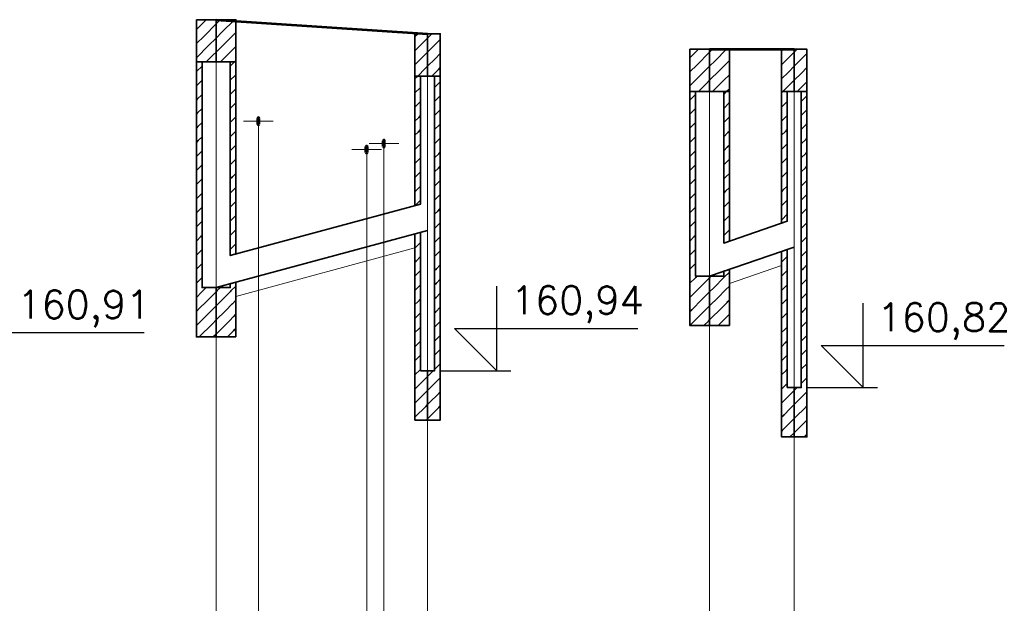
# Model space of a CAD drawing. Header units: millimetres. Extents: x 7.8 to 19, y -49.2 to -24.4.
# Tile 19 of 30: x 9.3027 to 9.3725, y -24.5526 to -24.5112. Entities that reach past the tile are written whole.
import ezdxf

# ---------------------------------------------------------------- set-up
doc = ezdxf.new("R2010")
doc.units = ezdxf.units.MM
doc.linetypes.add('DASHED', pattern=[0.75, 0.5, -0.25])
doc.layers.get('0').update_dxf_attribs({"lineweight": 13})
for name, color, linetype, lineweight in [('CIENKA', 7, 'Continuous', 15), ('CIENKA2', 1, 'Continuous', 25), ('CIENKA_PRZERYWANA', 7, 'DASHED', 15), ('GRUBA', 3, 'Continuous', 53), ('SREDNIA', 2, 'Continuous', 35)]:
    doc.layers.add(name, color=color, linetype=linetype, lineweight=lineweight)
doc.styles.add('romans', font='romans.shx')

# ---------------------------------------------------------------- blocks, each defined once
blk = doc.blocks.new('*X2676')
at = {"layer": 'SREDNIA', "color": 2, "linetype": 'Continuous', "ltscale": 0.01}
for p, q in [((1.5433, 0.1343), (1.542823, 0.133823)), ((1.542823, 0.133823), (1.5426, 0.1336)), ((1.544, 0.134), (1.543141, 0.133141)), ((1.543141, 0.133141), (1.5426, 0.1326)), ((1.544, 0.133), (1.543459, 0.132459)), ((1.543459, 0.132459), (1.5426, 0.1316)), ((1.544, 0.132), (1.543777, 0.131777)), ((1.543777, 0.131777), (1.5433, 0.1313))]:
    blk.add_line(p, q, dxfattribs=at)
blk = doc.blocks.new('*X2677')
at = {"layer": 'SREDNIA', "color": 2, "linetype": 'Continuous', "ltscale": 0.01}
for p, q in [((1.544095, 0.134095), (1.544, 0.134)), ((1.5443, 0.1343), (1.544095, 0.134095)), ((1.5453, 0.1343), (1.544414, 0.133414)), ((1.544414, 0.133414), (1.544, 0.133)), ((1.5454, 0.1334), (1.544732, 0.132732)), ((1.544732, 0.132732), (1.544, 0.132)), ((1.54505, 0.13205), (1.5443, 0.1313)), ((1.5454, 0.1324), (1.54505, 0.13205)), ((1.545368, 0.131368), (1.5453, 0.1313)), ((1.5454, 0.1314), (1.545368, 0.131368))]:
    blk.add_line(p, q, dxfattribs=at)
blk = doc.blocks.new('*X2678')
at = {"layer": 'SREDNIA', "color": 2, "linetype": 'Continuous', "ltscale": 0.01}
for p, q in [((1.558146, 0.133146), (1.5581, 0.1331)), ((1.5583, 0.1333), (1.558146, 0.133146)), ((1.559, 0.133), (1.558377, 0.132377)), ((1.558377, 0.132377), (1.5581, 0.1321)), ((1.559, 0.132), (1.558608, 0.131608)), ((1.558608, 0.131608), (1.5581, 0.1311)), ((1.558838, 0.130838), (1.5583, 0.1303)), ((1.559, 0.131), (1.558838, 0.130838))]:
    blk.add_line(p, q, dxfattribs=at)
blk = doc.blocks.new('*X2679')
at = {"layer": 'SREDNIA', "color": 2, "linetype": 'Continuous', "ltscale": 0.01}
for p, q in [((1.559069, 0.133069), (1.559, 0.133)), ((1.5593, 0.1333), (1.559069, 0.133069)), ((1.5599, 0.1329), (1.5593, 0.1323)), ((1.5593, 0.1323), (1.559, 0.132)), ((1.559531, 0.131531), (1.559, 0.131)), ((1.5599, 0.1319), (1.559531, 0.131531)), ((1.559762, 0.130762), (1.5593, 0.1303)), ((1.5599, 0.1309), (1.559762, 0.130762))]:
    blk.add_line(p, q, dxfattribs=at)
blk = doc.blocks.new('*X2680')
at = {"layer": 'SREDNIA', "color": 2, "linetype": 'Continuous', "ltscale": 0.01}
for p, q in [((1.5782, 0.1322), (1.577791, 0.131791)), ((1.579, 0.132), (1.578109, 0.131109)), ((1.577791, 0.131791), (1.5776, 0.1316)), ((1.578109, 0.131109), (1.5776, 0.1306)), ((1.579, 0.131), (1.578427, 0.130427)), ((1.578427, 0.130427), (1.5776, 0.1296)), ((1.579, 0.13), (1.578745, 0.129745)), ((1.578745, 0.129745), (1.5782, 0.1292))]:
    blk.add_line(p, q, dxfattribs=at)
blk = doc.blocks.new('*X2681')
at = {"layer": 'SREDNIA', "color": 2, "linetype": 'Continuous', "ltscale": 0.01}
for p, q in [((1.579064, 0.132064), (1.579, 0.132)), ((1.5792, 0.1322), (1.579064, 0.132064)), ((1.5802, 0.1322), (1.579382, 0.131382)), ((1.579382, 0.131382), (1.579, 0.131)), ((1.5804, 0.1314), (1.5797, 0.1307)), ((1.5797, 0.1307), (1.579, 0.13)), ((1.580018, 0.130018), (1.5792, 0.1292)), ((1.5804, 0.1304), (1.580018, 0.130018)), ((1.580336, 0.129336), (1.5802, 0.1292)), ((1.5804, 0.1294), (1.580336, 0.129336))]:
    blk.add_line(p, q, dxfattribs=at)
blk = doc.blocks.new('*X2682')
at = {"layer": 'SREDNIA', "color": 2, "linetype": 'Continuous', "ltscale": 0.01}
for p, q in [((1.584123, 0.132123), (1.5841, 0.1321)), ((1.5842, 0.1322), (1.584123, 0.132123)), ((1.585, 0.132), (1.584354, 0.131354)), ((1.584354, 0.131354), (1.5841, 0.1311)), ((1.584585, 0.130585), (1.5841, 0.1301)), ((1.585, 0.131), (1.584585, 0.130585)), ((1.585, 0.13), (1.584815, 0.129815)), ((1.584815, 0.129815), (1.5842, 0.1292))]:
    blk.add_line(p, q, dxfattribs=at)
blk = doc.blocks.new('*X2683')
at = {"layer": 'SREDNIA', "color": 2, "linetype": 'Continuous', "ltscale": 0.01}
for p, q in [((1.585046, 0.132046), (1.585, 0.132)), ((1.5852, 0.1322), (1.585046, 0.132046)), ((1.5859, 0.1319), (1.585277, 0.131277)), ((1.585277, 0.131277), (1.585, 0.131)), ((1.5859, 0.1309), (1.585508, 0.130508)), ((1.585508, 0.130508), (1.585, 0.13)), ((1.5859, 0.1299), (1.585738, 0.129738)), ((1.585738, 0.129738), (1.5852, 0.1292))]:
    blk.add_line(p, q, dxfattribs=at)
blk = doc.blocks.new('*X2800')
at = {"layer": 'SREDNIA', "color": 2, "linetype": 'Continuous', "ltscale": 0.01}
for p, q in [((1.5426, 0.1306), (1.542617, 0.130617)), ((1.542617, 0.130617), (1.543, 0.131)), ((1.542641, 0.129641), (1.543, 0.13)), ((1.5426, 0.1296), (1.542641, 0.129641)), ((1.5426, 0.1286), (1.542666, 0.128666)), ((1.542666, 0.128666), (1.543, 0.129)), ((1.54269, 0.12769), (1.543, 0.128)), ((1.5426, 0.1276), (1.54269, 0.12769)), ((1.5426, 0.1266), (1.542715, 0.126715)), ((1.542715, 0.126715), (1.543, 0.127)), ((1.5426, 0.1256), (1.542739, 0.125739)), ((1.542739, 0.125739), (1.543, 0.126)), ((1.542763, 0.124763), (1.543, 0.125)), ((1.5426, 0.1246), (1.542763, 0.124763)), ((1.5426, 0.1236), (1.542788, 0.123788)), ((1.542788, 0.123788), (1.543, 0.124)), ((1.542812, 0.122812), (1.543, 0.123)), ((1.5426, 0.1226), (1.542812, 0.122812)), ((1.5426, 0.1216), (1.542837, 0.121837)), ((1.542837, 0.121837), (1.543, 0.122)), ((1.5426, 0.1206), (1.542861, 0.120861)), ((1.542861, 0.120861), (1.543, 0.121)), ((1.5426, 0.1196), (1.542885, 0.119885)), ((1.542885, 0.119885), (1.543, 0.12)), ((1.5426, 0.1186), (1.54291, 0.11891)), ((1.54291, 0.11891), (1.543, 0.119)), ((1.5426, 0.1176), (1.542934, 0.117934)), ((1.542934, 0.117934), (1.543, 0.118)), ((1.5426, 0.1166), (1.542959, 0.116959)), ((1.542959, 0.116959), (1.543, 0.117)), ((1.5426, 0.1156), (1.542983, 0.115983)), ((1.542983, 0.115983), (1.543, 0.116)), ((1.5433, 0.1153), (1.543067, 0.115067)), ((1.542961, 0.114961), (1.5426, 0.1146)), ((1.543067, 0.115067), (1.542961, 0.114961)), ((1.544, 0.115), (1.543289, 0.114289)), ((1.542832, 0.113832), (1.5426, 0.1136)), ((1.543289, 0.114289), (1.542832, 0.113832)), ((1.544, 0.114), (1.543511, 0.113511)), ((1.543511, 0.113511), (1.542703, 0.112703)), ((1.542703, 0.112703), (1.5426, 0.1126)), ((1.543733, 0.112733), (1.5428, 0.1118)), ((1.544, 0.113), (1.543733, 0.112733)), ((1.543956, 0.111956), (1.5438, 0.1118)), ((1.544, 0.112), (1.543956, 0.111956))]:
    blk.add_line(p, q, dxfattribs=at)
blk = doc.blocks.new('*X2801')
at = {"layer": 'SREDNIA', "color": 2, "linetype": 'Continuous', "ltscale": 0.01}
for p, q in [((1.545, 0.131), (1.5453, 0.1313)), ((1.545373, 0.130373), (1.545, 0.13)), ((1.5454, 0.1304), (1.545373, 0.130373)), ((1.545343, 0.129343), (1.545, 0.129)), ((1.5454, 0.1294), (1.545343, 0.129343)), ((1.545313, 0.128313), (1.545, 0.128)), ((1.5454, 0.1284), (1.545313, 0.128313)), ((1.545283, 0.127283), (1.545, 0.127)), ((1.5454, 0.1274), (1.545283, 0.127283)), ((1.5454, 0.1264), (1.545253, 0.126253)), ((1.545253, 0.126253), (1.545, 0.126)), ((1.545223, 0.125223), (1.545, 0.125)), ((1.5454, 0.1254), (1.545223, 0.125223)), ((1.5454, 0.1244), (1.545193, 0.124193)), ((1.545193, 0.124193), (1.545, 0.124)), ((1.545163, 0.123163), (1.545, 0.123)), ((1.5454, 0.1234), (1.545163, 0.123163)), ((1.5454, 0.1224), (1.545133, 0.122133)), ((1.545133, 0.122133), (1.545, 0.122)), ((1.545103, 0.121103), (1.545, 0.121)), ((1.5454, 0.1214), (1.545103, 0.121103)), ((1.5454, 0.1204), (1.545073, 0.120073)), ((1.545073, 0.120073), (1.545, 0.12)), ((1.545043, 0.119043), (1.545, 0.119)), ((1.5454, 0.1194), (1.545043, 0.119043)), ((1.545013, 0.118013), (1.545, 0.118)), ((1.5454, 0.1184), (1.545013, 0.118013))]:
    blk.add_line(p, q, dxfattribs=at)
blk = doc.blocks.new('*X2802')
at = {"layer": 'SREDNIA', "color": 2, "linetype": 'Continuous', "ltscale": 0.01}
for p, q in [((1.544086, 0.115086), (1.5443, 0.1153)), ((1.545055, 0.115055), (1.5454, 0.1154)), ((1.544, 0.115), (1.544086, 0.115086)), ((1.544371, 0.114371), (1.545031, 0.115031)), ((1.545031, 0.115031), (1.545055, 0.115055)), ((1.544, 0.114), (1.544371, 0.114371)), ((1.544657, 0.113657), (1.545133, 0.114133)), ((1.545133, 0.114133), (1.545151, 0.114151)), ((1.545151, 0.114151), (1.5454, 0.1144)), ((1.544, 0.113), (1.544657, 0.113657)), ((1.544943, 0.112943), (1.545236, 0.113236)), ((1.545236, 0.113236), (1.545247, 0.113247)), ((1.545247, 0.113247), (1.5454, 0.1134)), ((1.544, 0.112), (1.544943, 0.112943)), ((1.5448, 0.1118), (1.545229, 0.112229)), ((1.545229, 0.112229), (1.545338, 0.112338)), ((1.545338, 0.112338), (1.545342, 0.112342)), ((1.545342, 0.112342), (1.5454, 0.1124))]:
    blk.add_line(p, q, dxfattribs=at)
blk = doc.blocks.new('*X2803')
at = {"layer": 'SREDNIA', "color": 2, "linetype": 'Continuous', "ltscale": 0.01}
for p, q in [((1.5581, 0.1301), (1.5583, 0.1303)), ((1.558464, 0.129464), (1.5581, 0.1291)), ((1.5585, 0.1295), (1.558464, 0.129464)), ((1.5585, 0.1285), (1.558418, 0.128418)), ((1.558418, 0.128418), (1.5581, 0.1281)), ((1.558373, 0.127373), (1.5581, 0.1271)), ((1.5585, 0.1275), (1.558373, 0.127373)), ((1.5585, 0.1265), (1.558327, 0.126327)), ((1.558327, 0.126327), (1.5581, 0.1261)), ((1.558282, 0.125282), (1.5581, 0.1251)), ((1.5585, 0.1255), (1.558282, 0.125282)), ((1.5585, 0.1245), (1.558236, 0.124236)), ((1.558236, 0.124236), (1.5581, 0.1241)), ((1.558191, 0.123191), (1.5581, 0.1231)), ((1.5585, 0.1235), (1.558191, 0.123191)), ((1.5585, 0.1225), (1.558145, 0.122145)), ((1.558145, 0.122145), (1.5581, 0.1221)), ((1.5585, 0.1215), (1.558114, 0.121114))]:
    blk.add_line(p, q, dxfattribs=at)
blk = doc.blocks.new('*X2804')
at = {"layer": 'SREDNIA', "color": 2, "linetype": 'Continuous', "ltscale": 0.01}
for p, q in [((1.5581, 0.1181), (1.55814, 0.11814)), ((1.55814, 0.11814), (1.5585, 0.1185)), ((1.558179, 0.117179), (1.5585, 0.1175)), ((1.5581, 0.1171), (1.558179, 0.117179)), ((1.5581, 0.1161), (1.558219, 0.116219)), ((1.558219, 0.116219), (1.5585, 0.1165)), ((1.5581, 0.1151), (1.558258, 0.115258)), ((1.558258, 0.115258), (1.5585, 0.1155)), ((1.5581, 0.1141), (1.558298, 0.114298)), ((1.558298, 0.114298), (1.5585, 0.1145)), ((1.5581, 0.1131), (1.558338, 0.113338)), ((1.558338, 0.113338), (1.5585, 0.1135)), ((1.558377, 0.112377), (1.5585, 0.1125)), ((1.5581, 0.1121), (1.558377, 0.112377)), ((1.5581, 0.1111), (1.558417, 0.111417)), ((1.558417, 0.111417), (1.5585, 0.1115)), ((1.5581, 0.1101), (1.558456, 0.110456)), ((1.558456, 0.110456), (1.5585, 0.1105)), ((1.5581, 0.1091), (1.558496, 0.109496)), ((1.558496, 0.109496), (1.5585, 0.1095)), ((1.559, 0.109), (1.558612, 0.108613)), ((1.558384, 0.108384), (1.5581, 0.1081)), ((1.558612, 0.108613), (1.558384, 0.108384)), ((1.558738, 0.107737), (1.558255, 0.107255)), ((1.559, 0.108), (1.558738, 0.107737)), ((1.558255, 0.107255), (1.5581, 0.1071)), ((1.558863, 0.106862), (1.558126, 0.106126)), ((1.559, 0.107), (1.558863, 0.106862)), ((1.558126, 0.106126), (1.5581, 0.1061)), ((1.558987, 0.105987), (1.5589, 0.1059)), ((1.559, 0.106), (1.558987, 0.105987))]:
    blk.add_line(p, q, dxfattribs=at)
blk = doc.blocks.new('*X2805')
at = {"layer": 'SREDNIA', "color": 2, "linetype": 'Continuous', "ltscale": 0.01}
for p, q in [((1.5595, 0.1295), (1.559892, 0.129892)), ((1.559892, 0.129892), (1.5599, 0.1299)), ((1.5595, 0.1285), (1.559873, 0.128873)), ((1.559873, 0.128873), (1.5599, 0.1289)), ((1.5595, 0.1275), (1.559853, 0.127853)), ((1.559853, 0.127853), (1.5599, 0.1279)), ((1.5595, 0.1265), (1.559834, 0.126834)), ((1.559834, 0.126834), (1.5599, 0.1269)), ((1.5595, 0.1255), (1.559814, 0.125814)), ((1.559814, 0.125814), (1.5599, 0.1259)), ((1.5595, 0.1245), (1.559795, 0.124795)), ((1.559795, 0.124795), (1.5599, 0.1249)), ((1.5595, 0.1235), (1.559775, 0.123775)), ((1.559775, 0.123775), (1.5599, 0.1239)), ((1.5595, 0.1225), (1.559756, 0.122756)), ((1.559756, 0.122756), (1.5599, 0.1229)), ((1.5595, 0.1215), (1.559736, 0.121736)), ((1.559736, 0.121736), (1.5599, 0.1219)), ((1.559717, 0.120717), (1.5599, 0.1209)), ((1.5595, 0.1205), (1.559717, 0.120717)), ((1.5595, 0.1195), (1.559697, 0.119697)), ((1.559697, 0.119697), (1.5599, 0.1199)), ((1.559678, 0.118678), (1.5599, 0.1189)), ((1.5595, 0.1185), (1.559678, 0.118678)), ((1.5595, 0.1175), (1.559658, 0.117658)), ((1.559658, 0.117658), (1.5599, 0.1179)), ((1.5595, 0.1165), (1.559639, 0.116639)), ((1.559639, 0.116639), (1.5599, 0.1169)), ((1.5595, 0.1155), (1.559619, 0.115619)), ((1.559619, 0.115619), (1.5599, 0.1159)), ((1.5595, 0.1145), (1.5596, 0.1146)), ((1.5596, 0.1146), (1.5599, 0.1149)), ((1.55958, 0.11358), (1.5599, 0.1139)), ((1.5595, 0.1135), (1.55958, 0.11358)), ((1.5595, 0.1125), (1.55956, 0.11256)), ((1.55956, 0.11256), (1.5599, 0.1129)), ((1.559541, 0.111541), (1.5599, 0.1119)), ((1.5595, 0.1115), (1.559541, 0.111541)), ((1.5595, 0.1105), (1.559521, 0.110521)), ((1.559521, 0.110521), (1.5599, 0.1109)), ((1.559502, 0.109502), (1.5599, 0.1099)), ((1.559, 0.109), (1.5594, 0.1094)), ((1.5595, 0.1095), (1.559502, 0.109502)), ((1.55935, 0.10835), (1.559, 0.108)), ((1.559592, 0.108592), (1.55935, 0.10835)), ((1.5599, 0.1089), (1.559592, 0.108592)), ((1.559695, 0.107695), (1.559183, 0.107183)), ((1.5599, 0.1079), (1.559695, 0.107695)), ((1.559183, 0.107183), (1.559, 0.107)), ((1.5599, 0.1069), (1.559797, 0.106797)), ((1.559797, 0.106797), (1.559017, 0.106017)), ((1.559017, 0.106017), (1.559, 0.106))]:
    blk.add_line(p, q, dxfattribs=at)
blk = doc.blocks.new('*X2806')
at = {"layer": 'SREDNIA', "color": 2, "linetype": 'Continuous', "ltscale": 0.01}
for p, q in [((1.5776, 0.1286), (1.577618, 0.128618)), ((1.577618, 0.128618), (1.578, 0.129)), ((1.577647, 0.127647), (1.578, 0.128)), ((1.5776, 0.1276), (1.577647, 0.127647)), ((1.5776, 0.1266), (1.577677, 0.126677)), ((1.577677, 0.126677), (1.578, 0.127)), ((1.5776, 0.1256), (1.577707, 0.125707)), ((1.577707, 0.125707), (1.578, 0.126)), ((1.577736, 0.124736), (1.578, 0.125)), ((1.5776, 0.1246), (1.577736, 0.124736)), ((1.5776, 0.1236), (1.577766, 0.123766)), ((1.577766, 0.123766), (1.578, 0.124)), ((1.577796, 0.122796), (1.578, 0.123)), ((1.5776, 0.1226), (1.577796, 0.122796)), ((1.5776, 0.1216), (1.577825, 0.121825)), ((1.577825, 0.121825), (1.578, 0.122)), ((1.5776, 0.1206), (1.577855, 0.120855)), ((1.577855, 0.120855), (1.578, 0.121)), ((1.5776, 0.1196), (1.577884, 0.119884)), ((1.577884, 0.119884), (1.578, 0.12)), ((1.5776, 0.1186), (1.577914, 0.118914)), ((1.577914, 0.118914), (1.578, 0.119)), ((1.5776, 0.1176), (1.577944, 0.117944)), ((1.577944, 0.117944), (1.578, 0.118)), ((1.5776, 0.1166), (1.577973, 0.116973)), ((1.577973, 0.116973), (1.578, 0.117)), ((1.577987, 0.115987), (1.5776, 0.1156)), ((1.578022, 0.116022), (1.577987, 0.115987)), ((1.5781, 0.1161), (1.578022, 0.116022)), ((1.579, 0.116), (1.578244, 0.115244)), ((1.578244, 0.115244), (1.577858, 0.114858)), ((1.577858, 0.114858), (1.5776, 0.1146)), ((1.579, 0.115), (1.578467, 0.114467)), ((1.578467, 0.114467), (1.577729, 0.113729)), ((1.579, 0.114), (1.578689, 0.113689)), ((1.577729, 0.113729), (1.5776, 0.1136)), ((1.578689, 0.113689), (1.5776, 0.1126)), ((1.578689, 0.113689), (1.5776, 0.1126)), ((1.578911, 0.112911), (1.5786, 0.1126)), ((1.579, 0.113), (1.578911, 0.112911))]:
    blk.add_line(p, q, dxfattribs=at)
blk = doc.blocks.new('*X2807')
at = {"layer": 'SREDNIA', "color": 2, "linetype": 'Continuous', "ltscale": 0.01}
for p, q in [((1.58, 0.129), (1.5802, 0.1292)), ((1.580369, 0.128369), (1.58, 0.128)), ((1.5804, 0.1284), (1.580369, 0.128369)), ((1.58033, 0.12733), (1.58, 0.127)), ((1.5804, 0.1274), (1.58033, 0.12733)), ((1.5804, 0.1264), (1.580292, 0.126292)), ((1.580292, 0.126292), (1.58, 0.126)), ((1.580253, 0.125253), (1.58, 0.125)), ((1.5804, 0.1254), (1.580253, 0.125253)), ((1.5804, 0.1244), (1.580214, 0.124214)), ((1.580214, 0.124214), (1.58, 0.124)), ((1.580176, 0.123176), (1.58, 0.123)), ((1.5804, 0.1234), (1.580176, 0.123176)), ((1.5804, 0.1224), (1.580137, 0.122137)), ((1.580137, 0.122137), (1.58, 0.122)), ((1.580099, 0.121099), (1.58, 0.121)), ((1.5804, 0.1214), (1.580099, 0.121099)), ((1.5804, 0.1204), (1.58006, 0.12006)), ((1.58006, 0.12006), (1.58, 0.12)), ((1.580021, 0.119021), (1.58, 0.119)), ((1.5804, 0.1194), (1.580021, 0.119021))]:
    blk.add_line(p, q, dxfattribs=at)
blk = doc.blocks.new('*X2808')
at = {"layer": 'SREDNIA', "color": 2, "linetype": 'Continuous', "ltscale": 0.01}
for p, q in [((1.579, 0.116), (1.579029, 0.116029)), ((1.579029, 0.116029), (1.5791, 0.1161)), ((1.579314, 0.115314), (1.58001, 0.11601)), ((1.58001, 0.11601), (1.580042, 0.116042)), ((1.580042, 0.116042), (1.5804, 0.1164)), ((1.579, 0.115), (1.579314, 0.115314)), ((1.580136, 0.115136), (1.5804, 0.1154)), ((1.579, 0.114), (1.5796, 0.1146)), ((1.5796, 0.1146), (1.580113, 0.115113)), ((1.580113, 0.115113), (1.580136, 0.115136)), ((1.579, 0.113), (1.579886, 0.113886)), ((1.579886, 0.113886), (1.580215, 0.114215)), ((1.580215, 0.114215), (1.580231, 0.114231)), ((1.580231, 0.114231), (1.5804, 0.1144)), ((1.5796, 0.1126), (1.580171, 0.113171)), ((1.580171, 0.113171), (1.580318, 0.113318)), ((1.580318, 0.113318), (1.580325, 0.113325)), ((1.580325, 0.113325), (1.5804, 0.1134))]:
    blk.add_line(p, q, dxfattribs=at)
blk = doc.blocks.new('*X2809')
at = {"layer": 'SREDNIA', "color": 2, "linetype": 'Continuous', "ltscale": 0.01}
for p, q in [((1.5841, 0.1291), (1.5842, 0.1292)), ((1.5845, 0.1285), (1.584469, 0.128469)), ((1.584469, 0.128469), (1.5841, 0.1281)), ((1.584424, 0.127424), (1.5841, 0.1271)), ((1.5845, 0.1275), (1.584424, 0.127424)), ((1.5845, 0.1265), (1.584379, 0.126379)), ((1.584379, 0.126379), (1.5841, 0.1261)), ((1.584334, 0.125334), (1.5841, 0.1251)), ((1.5845, 0.1255), (1.584334, 0.125334)), ((1.5845, 0.1245), (1.58429, 0.12429)), ((1.58429, 0.12429), (1.5841, 0.1241)), ((1.584245, 0.123245), (1.5841, 0.1231)), ((1.5845, 0.1235), (1.584245, 0.123245)), ((1.5845, 0.1225), (1.5842, 0.1222)), ((1.5842, 0.1222), (1.5841, 0.1221)), ((1.584155, 0.121155), (1.5841, 0.1211)), ((1.5845, 0.1215), (1.584155, 0.121155)), ((1.584111, 0.120111), (1.5841, 0.1201)), ((1.5845, 0.1205), (1.584111, 0.120111))]:
    blk.add_line(p, q, dxfattribs=at)
blk = doc.blocks.new('*X2810')
at = {"layer": 'SREDNIA', "color": 2, "linetype": 'Continuous', "ltscale": 0.01}
for p, q in [((1.58413, 0.11713), (1.5845, 0.1175)), ((1.5841, 0.1171), (1.58413, 0.11713)), ((1.5841, 0.1161), (1.58417, 0.11617)), ((1.58417, 0.11617), (1.5845, 0.1165)), ((1.58421, 0.11521), (1.5845, 0.1155)), ((1.5841, 0.1151), (1.58421, 0.11521)), ((1.5841, 0.1141), (1.58425, 0.11425)), ((1.58425, 0.11425), (1.5845, 0.1145)), ((1.5841, 0.1131), (1.584289, 0.113289)), ((1.584289, 0.113289), (1.5845, 0.1135)), ((1.584329, 0.112329), (1.5845, 0.1125)), ((1.5841, 0.1121), (1.584329, 0.112329)), ((1.5841, 0.1111), (1.584369, 0.111369)), ((1.584369, 0.111369), (1.5845, 0.1115)), ((1.5841, 0.1101), (1.584409, 0.110409)), ((1.584409, 0.110409), (1.5845, 0.1105)), ((1.5841, 0.1091), (1.584448, 0.109448)), ((1.584448, 0.109448), (1.5845, 0.1095)), ((1.5841, 0.1081), (1.584488, 0.108488)), ((1.584488, 0.108488), (1.5845, 0.1085)), ((1.584588, 0.107588), (1.58441, 0.10741)), ((1.585, 0.108), (1.584588, 0.107588)), ((1.58441, 0.10741), (1.5841, 0.1071)), ((1.585, 0.107), (1.584712, 0.106713)), ((1.584281, 0.106281), (1.5841, 0.1061)), ((1.584712, 0.106713), (1.584281, 0.106281)), ((1.584837, 0.105838), (1.584152, 0.105152)), ((1.585, 0.106), (1.584837, 0.105838)), ((1.584152, 0.105152), (1.5841, 0.1051)), ((1.584963, 0.104963), (1.5847, 0.1047)), ((1.585, 0.105), (1.584963, 0.104963))]:
    blk.add_line(p, q, dxfattribs=at)
blk = doc.blocks.new('*X2811')
at = {"layer": 'SREDNIA', "color": 2, "linetype": 'Continuous', "ltscale": 0.01}
for p, q in [((1.5855, 0.1285), (1.585894, 0.128894)), ((1.585894, 0.128894), (1.5859, 0.1289)), ((1.5855, 0.1275), (1.585875, 0.127875)), ((1.585875, 0.127875), (1.5859, 0.1279)), ((1.5855, 0.1265), (1.585855, 0.126855)), ((1.585855, 0.126855), (1.5859, 0.1269)), ((1.5855, 0.1255), (1.585836, 0.125836)), ((1.585836, 0.125836), (1.5859, 0.1259)), ((1.5855, 0.1245), (1.585816, 0.124816)), ((1.585816, 0.124816), (1.5859, 0.1249)), ((1.5855, 0.1235), (1.585797, 0.123797)), ((1.585797, 0.123797), (1.5859, 0.1239)), ((1.5855, 0.1225), (1.585778, 0.122778)), ((1.585778, 0.122778), (1.5859, 0.1229)), ((1.5855, 0.1215), (1.585758, 0.121758)), ((1.585758, 0.121758), (1.5859, 0.1219)), ((1.585739, 0.120739), (1.5859, 0.1209)), ((1.5855, 0.1205), (1.585739, 0.120739)), ((1.5855, 0.1195), (1.585719, 0.119719)), ((1.585719, 0.119719), (1.5859, 0.1199)), ((1.5857, 0.1187), (1.5859, 0.1189)), ((1.5855, 0.1185), (1.5857, 0.1187)), ((1.5855, 0.1175), (1.585681, 0.117681)), ((1.585681, 0.117681), (1.5859, 0.1179)), ((1.5855, 0.1165), (1.585661, 0.116661)), ((1.585661, 0.116661), (1.5859, 0.1169)), ((1.5855, 0.1155), (1.585642, 0.115642)), ((1.585642, 0.115642), (1.5859, 0.1159)), ((1.5855, 0.1145), (1.585622, 0.114622)), ((1.585622, 0.114622), (1.5859, 0.1149)), ((1.585603, 0.113603), (1.5859, 0.1139)), ((1.5855, 0.1135), (1.585603, 0.113603)), ((1.5855, 0.1125), (1.585584, 0.112584)), ((1.585584, 0.112584), (1.5859, 0.1129)), ((1.585564, 0.111564), (1.5859, 0.1119)), ((1.5855, 0.1115), (1.585564, 0.111564)), ((1.5855, 0.1105), (1.585545, 0.110545)), ((1.585545, 0.110545), (1.5859, 0.1109)), ((1.585525, 0.109525), (1.5859, 0.1099)), ((1.5855, 0.1095), (1.585525, 0.109525)), ((1.5855, 0.1085), (1.585506, 0.108506)), ((1.585506, 0.108506), (1.5859, 0.1089)), ((1.585, 0.108), (1.5852, 0.1082)), ((1.585572, 0.107572), (1.585383, 0.107383)), ((1.5859, 0.1079), (1.585572, 0.107572)), ((1.585383, 0.107383), (1.585, 0.107)), ((1.5859, 0.1069), (1.585674, 0.106674)), ((1.585217, 0.106217), (1.585, 0.106)), ((1.585674, 0.106674), (1.585217, 0.106217)), ((1.585777, 0.105777), (1.58505, 0.10505)), ((1.5859, 0.1059), (1.585777, 0.105777)), ((1.58505, 0.10505), (1.585, 0.105)), ((1.585879, 0.104879), (1.5857, 0.1047)), ((1.5859, 0.1049), (1.585879, 0.104879))]:
    blk.add_line(p, q, dxfattribs=at)

msp = doc.modelspace()

# ---------------------------------------------------------------- linework, layer by layer
at = {"layer": 'CIENKA', "color": 7, "linetype": 'Continuous', "ltscale": 0.01}
for p, q in [((9.31662, -24.616457), (9.31662, -24.511157)), ((9.33162, -24.616457), (9.33162, -24.512157)), ((9.35162, -24.616457), (9.35162, -24.513257)), ((9.35762, -24.605892), (9.35762, -24.513257)), ((9.31857, -24.518357), (9.32067, -24.518357)), ((9.31962, -24.518357), (9.31962, -24.584457)), ((9.32747, -24.51995), (9.32957, -24.51995)), ((9.32852, -24.51995), (9.32852, -24.584457)), ((9.32625, -24.520369), (9.32835, -24.520369)), ((9.3273, -24.520369), (9.3273, -24.570036))]:
    msp.add_line(p, q, dxfattribs=at)
at = {"layer": 'CIENKA2', "color": 1, "linetype": 'Continuous', "ltscale": 0.01}
for p, q in [((9.33652, -24.536057), (9.33652, -24.530057)), ((9.36252, -24.537257), (9.36252, -24.531257)), ((9.33652, -24.536057), (9.33352, -24.533057)), ((9.33352, -24.533057), (9.34652, -24.533057)), ((9.29852, -24.533357), (9.31152, -24.533357)), ((9.36252, -24.537257), (9.35952, -24.534257)), ((9.35952, -24.534257), (9.37252, -24.534257)), ((9.33252, -24.536057), (9.33752, -24.536057)), ((9.35852, -24.537257), (9.36352, -24.537257))]:
    msp.add_line(p, q, dxfattribs=at)
at = {"layer": 'CIENKA_PRZERYWANA', "color": 7, "linetype": 'DASHED', "ltscale": 0.01}
for p, q in [((9.31802, -24.530781), (9.33072, -24.527352)), ((9.35302, -24.529876), (9.35672, -24.5286))]:
    msp.add_line(p, q, dxfattribs=at)
at = {"layer": 'GRUBA', "color": 3, "linetype": 'Continuous', "ltscale": 0.01}
for p, q in [((9.31662, -24.511157), (9.33162, -24.512157)), ((9.35162, -24.513257), (9.35762, -24.513257)), ((9.31957, -24.518557), (9.31957, -24.518157)), ((9.31967, -24.518557), (9.31967, -24.518157)), ((9.32847, -24.52015), (9.32847, -24.51975)), ((9.32857, -24.52015), (9.32857, -24.51975)), ((9.32725, -24.520569), (9.32725, -24.520169)), ((9.32735, -24.520569), (9.32735, -24.520169))]:
    msp.add_line(p, q, dxfattribs=at)
for centre, start, end in [((9.31962, -24.518157), 0, 180), ((9.31962, -24.518557), 180, 0), ((9.32852, -24.51975), 0, 180), ((9.3273, -24.520169), 0, 180), ((9.3273, -24.520569), 180, 0), ((9.32852, -24.52015), 180, 0)]:
    msp.add_arc(centre, 0.00005, start, end, dxfattribs=at)
at = {"layer": 'SREDNIA', "color": 2, "linetype": 'Continuous', "ltscale": 0.01}
for p, q in [((9.31662, -24.511157), (9.33162, -24.512157)), ((9.35162, -24.513257), (9.35762, -24.513257)), ((9.31762, -24.527884), (9.33112, -24.524239)), ((9.35262, -24.527007), (9.35712, -24.525455)), ((9.31662, -24.530157), (9.33162, -24.526107)), ((9.35162, -24.529357), (9.35762, -24.527287))]:
    msp.add_line(p, q, dxfattribs=at)
at = {"layer": 'SREDNIA', "color": 2, "ltscale": 0.01}
for points in [[(9.31522, -24.511157), (9.31662, -24.511157), (9.31662, -24.514157), (9.31522, -24.514157), (9.31522, -24.511157)], [(9.31662, -24.511157), (9.31802, -24.511157), (9.31802, -24.514157), (9.31662, -24.514157), (9.31662, -24.511157)], [(9.33072, -24.512157), (9.33162, -24.512157), (9.33162, -24.515157), (9.33072, -24.515157), (9.33072, -24.512157)], [(9.33162, -24.512157), (9.33252, -24.512157), (9.33252, -24.515157), (9.33162, -24.515157), (9.33162, -24.512157)], [(9.35022, -24.513257), (9.35162, -24.513257), (9.35162, -24.516257), (9.35022, -24.516257), (9.35022, -24.513257)], [(9.35162, -24.513257), (9.35302, -24.513257), (9.35302, -24.516257), (9.35162, -24.516257), (9.35162, -24.513257)], [(9.35672, -24.513257), (9.35762, -24.513257), (9.35762, -24.516257), (9.35672, -24.516257), (9.35672, -24.513257)], [(9.35762, -24.513257), (9.35852, -24.513257), (9.35852, -24.516257), (9.35762, -24.516257), (9.35762, -24.513257)], [(9.31562, -24.514157), (9.31562, -24.530157), (9.31662, -24.530157), (9.31662, -24.533657), (9.31522, -24.533657), (9.31522, -24.514157), (9.31562, -24.514157)], [(9.31802, -24.514157), (9.31802, -24.527777), (9.31762, -24.527887), (9.31762, -24.514157), (9.31802, -24.514157)], [(9.33112, -24.515157), (9.33112, -24.524237), (9.33072, -24.524347), (9.33072, -24.515157), (9.33112, -24.515157)], [(9.33162, -24.536057), (9.33212, -24.536057), (9.33212, -24.515157), (9.33252, -24.515157), (9.33252, -24.539557), (9.33162, -24.539557), (9.33162, -24.536057)], [(9.35062, -24.516257), (9.35062, -24.529357), (9.35162, -24.529357), (9.35162, -24.532857), (9.35022, -24.532857), (9.35022, -24.516257), (9.35062, -24.516257)], [(9.35302, -24.516257), (9.35302, -24.526867), (9.35262, -24.527007), (9.35262, -24.516257), (9.35302, -24.516257)], [(9.35712, -24.516257), (9.35712, -24.525457), (9.35672, -24.525597), (9.35672, -24.516257), (9.35712, -24.516257)], [(9.35762, -24.537257), (9.35812, -24.537257), (9.35812, -24.516257), (9.35852, -24.516257), (9.35852, -24.540757), (9.35762, -24.540757), (9.35762, -24.537257)], [(9.33112, -24.536057), (9.33162, -24.536057), (9.33162, -24.539557), (9.33072, -24.539557), (9.33072, -24.526357), (9.33112, -24.526247), (9.33112, -24.536057)], [(9.35712, -24.537257), (9.35762, -24.537257), (9.35762, -24.540757), (9.35672, -24.540757), (9.35672, -24.527597), (9.35712, -24.527457), (9.35712, -24.537257)], [(9.35302, -24.532857), (9.35162, -24.532857), (9.35162, -24.529357), (9.35262, -24.529357), (9.35262, -24.529007), (9.35302, -24.528867), (9.35302, -24.532857)], [(9.31802, -24.533657), (9.31662, -24.533657), (9.31662, -24.530157), (9.31762, -24.530157), (9.31762, -24.529887), (9.31802, -24.529777), (9.31802, -24.533657)]]:
    msp.add_lwpolyline(points, dxfattribs=at)

# ---------------------------------------------------------------- block references
at = {"linetype": 'Continuous'}
for name in ['*X2676', '*X2677', '*X2678', '*X2679', '*X2680', '*X2681', '*X2682', '*X2683', '*X2800', '*X2801', '*X2803', '*X2805', '*X2806', '*X2807', '*X2809', '*X2811', '*X2804', '*X2810', '*X2808', '*X2802']:
    msp.add_blockref(name, (7.77262, -24.645457), dxfattribs=at)

# ---------------------------------------------------------------- texts
at = {"layer": 'CIENKA2', "color": 1, "linetype": 'Continuous', "ltscale": 0.01, "style": 'romans'}
for s, p in [('160,91', (9.30252, -24.532357)), ('160,94', (9.33752, -24.532057)), ('160,82', (9.36352, -24.533257))]:
    msp.add_text(s, height=0.002, dxfattribs=at).set_placement(p)

doc.saveas('drawing.dxf')
